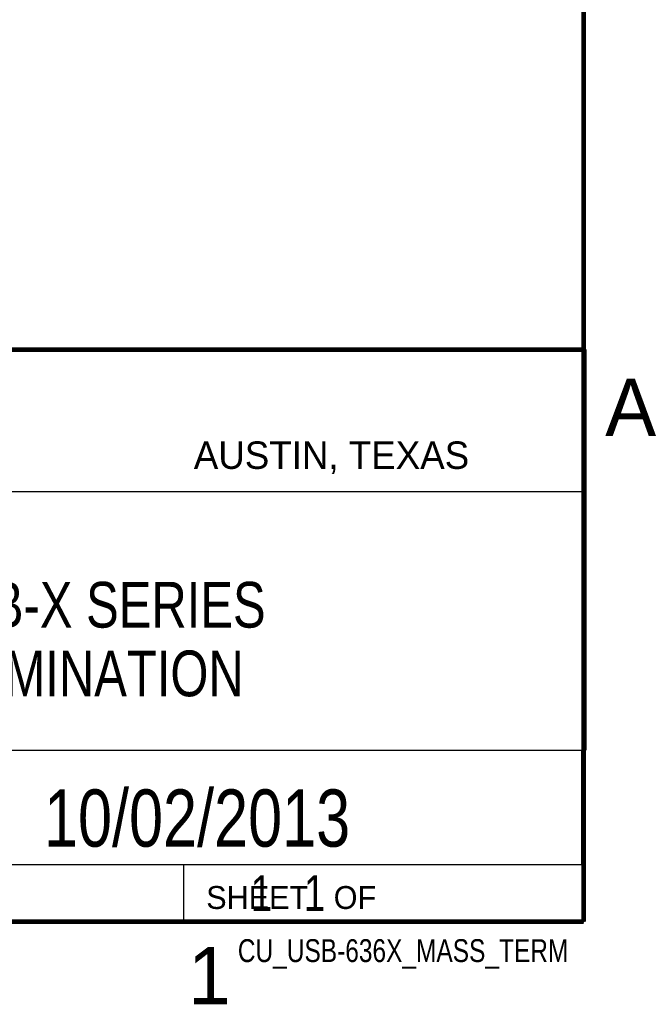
# Model space of a CAD drawing. Header units: inches. Extents: x 0 to 34, y 0 to 22.
# Tile 18 of 29: x 31 to 33.8, y 0.1 to 4.4. Entities that reach past the tile are written whole.
import ezdxf

# ---------------------------------------------------------------- set-up
doc = ezdxf.new("R2010")
doc.units = ezdxf.units.IN
doc.header["$LTSCALE"] = 1.87
doc.header["$MEASUREMENT"] = 0
doc.layers.get('0').update_dxf_attribs({"linetype": 'CONTINUOUS'})
doc.layers.add('DETAIL', color=7, linetype='CONTINUOUS')
doc.layers.add('NOTE', color=7, linetype='CONTINUOUS')
doc.styles.get("Standard").update_dxf_attribs({"font": 'txt', "width": 0.8})
doc.styles.add('TEXTSTYLE_2', font='txt')

msp = doc.modelspace()

# ---------------------------------------------------------------- linework, layer by layer
at = {"color": 2, "linetype": 'CONTINUOUS'}
for p, q in [((28.3793, 3.0003), (33.5093, 3.0003)), ((33.5093, 3.0003), (33.5093, 1.2503)), ((28.7231, 2.38), (33.5, 2.38)), ((28.3793, 1.2503), (33.5093, 1.2503)), ((30.13, 1.2499), (33.49, 1.2499)), ((33.49, 1.2499), (33.49, 0.7499)), ((28.38, 0.75), (33.5, 0.75)), ((30.13, 0.7499), (33.49, 0.7499)), ((31.75, 0.75), (33.5, 0.75)), ((31.75, 0.75), (31.75, 0.5)), ((33.5, 0.75), (33.5, 0.5)), ((31.75, 0.5), (33.5, 0.5)), ((32.4953, 0.5017), (33.4953, 0.5017)), ((32.4953, 0.5017), (32.4953, 0.5012)), ((32.4953, 0.5012), (33.4953, 0.5012)), ((33.4953, 0.5017), (33.4953, 0.5012))]:
    msp.add_line(p, q, dxfattribs=at)
at = {"color": 7, "linetype": 'CONTINUOUS', "const_width": 0.02}
for points in [[(33.5, 0.5), (33.5, 21.5)], [(25.58, 3), (33.5, 3)], [(0.5, 0.5), (33.5, 0.5)]]:
    msp.add_lwpolyline(points, dxfattribs=at)

# ---------------------------------------------------------------- texts
at = {"color": 2, "linetype": 'CONTINUOUS', "attachment_point": 1, "line_spacing_factor": 0.9, "style": 'TEXTSTYLE_2'}
for s, insert, char_height, width in [('A', (33.5939, 2.8728), 0.25, 0.25), ('AUSTIN, TEXAS', (31.7957, 2.599), 0.12, 1.56), ('SHEET   OF', (31.8499, 0.6557), 0.1, 1), ('1', (31.7706, 0.389), 0.25, 0.25)]:
    msp.add_mtext(s, dxfattribs=dict(at, insert=insert, char_height=char_height, width=width))
at = {"layer": 'DETAIL', "color": 7, "linetype": 'CONTINUOUS', "insert": (31.8125, 0.7031), "char_height": 0.15625, "width": 1.25, "attachment_point": 1, "line_spacing_factor": 0.9}
msp.add_mtext('     1   1', dxfattribs=at)
at = {"layer": 'DETAIL', "color": 2, "linetype": 'CONTINUOUS', "insert": (33.4328, 0.4236), "char_height": 0.1, "width": 1.68, "attachment_point": 3, "line_spacing_factor": 0.9}
msp.add_mtext('CU_USB-636X_MASS_TERM', dxfattribs=at)
at = {"layer": 'NOTE', "color": 7, "linetype": 'CONTINUOUS', "attachment_point": 2, "line_spacing_factor": 0.9}
for s, insert, char_height, width in [('NI 636X USB-X SERIES\\PMASS TERMINATION', (30.9443, 1.9853), 0.2, 3.2), ('10/02/2013', (31.81, 1.078), 0.25, 2)]:
    msp.add_mtext(s, dxfattribs=dict(at, insert=insert, char_height=char_height, width=width))

doc.saveas('drawing.dxf')
